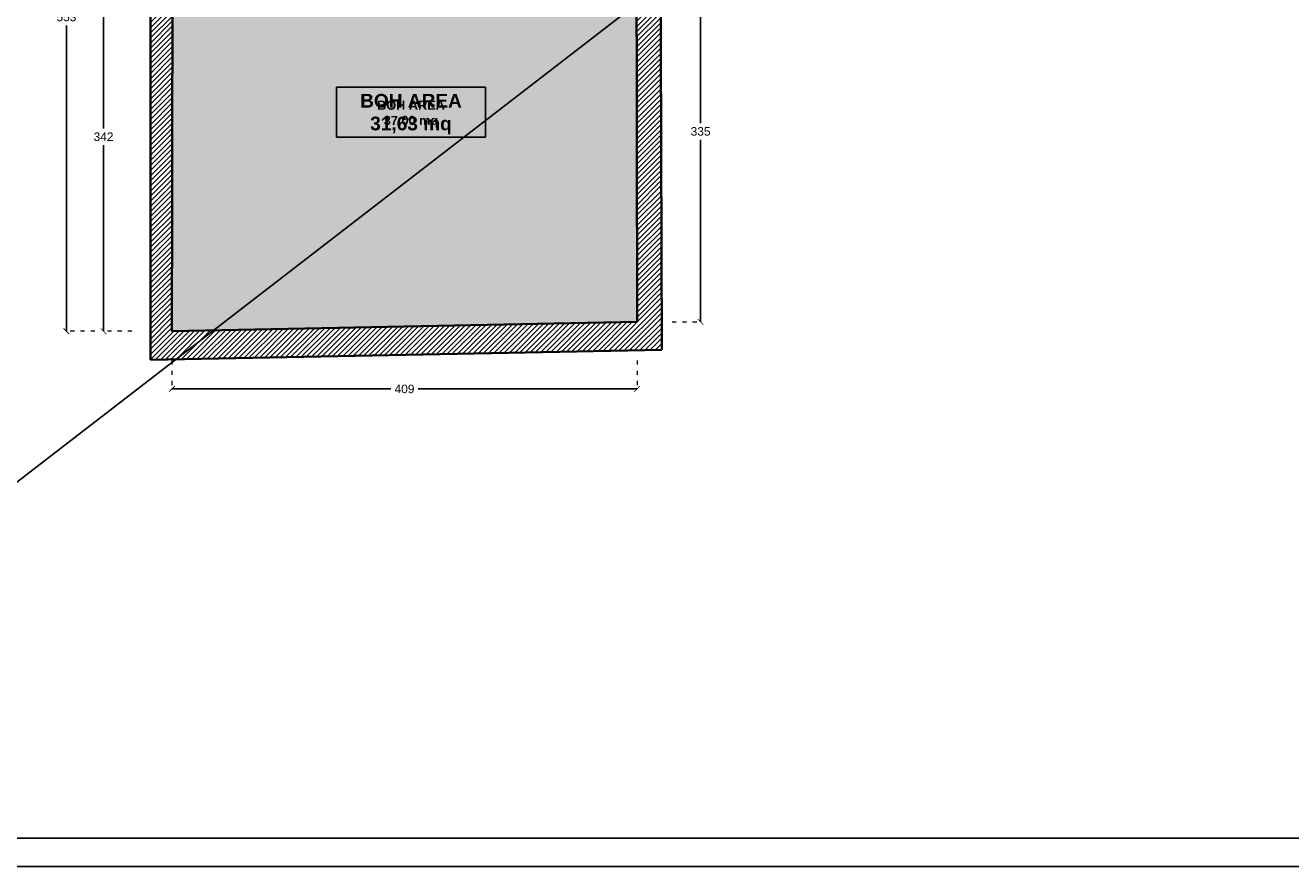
# Model space of a CAD drawing. Header units: centimetres. Extents: x -2854 to 18796, y -762 to 9238.
# Tile 159 of 173: x 5280 to 6393, y 996 to 1736. Entities that reach past the tile are written whole.
import ezdxf

# ---------------------------------------------------------------- set-up
doc = ezdxf.new("R2010")
doc.units = ezdxf.units.CM
doc.header["$LTSCALE"] = 0.3
doc.linetypes.add('ACAD_ISO03W100', pattern=[30, 12, -18])
for name, color, linetype in [('KK_ARC_AREAS', 1, 'Continuous'), ('KK_TXT_MQ', 7, 'Continuous'), ('XR_EXIST_WALL_HATCH', 253, 'Continuous')]:
    doc.layers.add(name, color=color, linetype=linetype)
doc.layers.add('KK_Defpoints', color=40, linetype='Continuous', plot=False)
doc.layers.add('KK_DIM', color=253, linetype='Continuous', lineweight=5)
doc.layers.add('XR_EXIST_WALLS_0.2', color=2, linetype='Continuous', lineweight=20)
doc.styles.add('KIKO Milano_Bold', font='Arial Bold.ttf')
doc.styles.add('KIKO Milano_Light', font='Arial.ttf')
doc.dimstyles.new('KIKO', dxfattribs={"dimtxt": 1.5, "dimasz": 1, "dimexe": 0, "dimexo": 2, "dimgap": 0.7, "dimtad": 0, "dimtih": 1, "dimtoh": 1, "dimdec": 0, "dimzin": 0, "dimtxsty": 'KIKO Milano_Light', "dimblk": 'ARCHTICK', "dimcen": 0.09, "dimadec": 1, "dimazin": 0, "dimtfac": 1, "dimtdec": 0, "dimtix": 1, "dimtofl": 0, "dimtmove": 0, "dimatfit": 3, "dimldrblk": 'ARCHTICK', "dimfxl": 5, "dimfxlon": 1, "dimtolj": 1, "dimtzin": 0, "dimlwe": 5, "dimarcsym": 0})

# ---------------------------------------------------------------- blocks, each defined once
blk = doc.blocks.new('_ArchTick')
at = {"color": 0, "linetype": 'ByBlock', "const_width": 0.15}
blk.add_lwpolyline([(-0.5, -0.5), (0.5, 0.5)], dxfattribs=at)
blk = doc.blocks.new('*D165')
at = {"layer": 'Defpoints', "color": 0, "transparency": 16777216}
for p in [(5409.4, 1808.7), (5348.8, 1466.7), (5409, 1466.7)]:
    blk.add_point(p, dxfattribs=at)
at = {"layer": 'KK_DIM', "color": 0, "linetype": 'ACAD_ISO03W100', "lineweight": 5, "transparency": 16777216}
for p, q in [((5373.8, 1808.7), (5348.8, 1808.7)), ((5373.8, 1466.7), (5348.8, 1466.7))]:
    blk.add_line(p, q, dxfattribs=at)
at = {"layer": 'KK_DIM', "color": 0, "lineweight": -2, "transparency": 16777216}
for p, q in [((5348.8, 1808.7), (5348.8, 1645.1)), ((5348.8, 1466.7), (5348.8, 1630.4))]:
    blk.add_line(p, q, dxfattribs=at)
at = {"layer": 'KK_DIM', "color": 0, "lineweight": -2, "transparency": 16777216, "xscale": 5, "yscale": 5, "zscale": 5}
for p, rotation in [((5348.8, 1808.7), 90), ((5348.8, 1466.7), 270)]:
    blk.add_blockref('_ArchTick', p, dxfattribs=dict(at, rotation=rotation))
at = {"layer": 'KK_DIM', "color": 0, "transparency": 16777216, "insert": (5348.8, 1637.7), "char_height": 7.5, "attachment_point": 5, "style": 'KIKO Milano_Light'}
blk.add_mtext('\\A1;342', dxfattribs=at)
blk = doc.blocks.new('*D166')
at = {"layer": 'Defpoints', "color": 0, "transparency": 16777216}
for p in [(5316.2, 2019.4), (5410.2, 2019.4), (5409, 1466.7)]:
    blk.add_point(p, dxfattribs=at)
at = {"layer": 'KK_DIM', "color": 0, "linetype": 'ACAD_ISO03W100', "lineweight": 5, "transparency": 16777216}
for p, q in [((5341.2, 2019.4), (5316.2, 2019.4)), ((5341.2, 1466.7), (5316.2, 1466.7))]:
    blk.add_line(p, q, dxfattribs=at)
at = {"layer": 'KK_DIM', "color": 0, "lineweight": -2, "transparency": 16777216}
for p, q in [((5316.2, 2019.4), (5316.2, 1750.4)), ((5316.2, 1466.7), (5316.2, 1735.7))]:
    blk.add_line(p, q, dxfattribs=at)
at = {"layer": 'KK_DIM', "color": 0, "lineweight": -2, "transparency": 16777216, "xscale": 5, "yscale": 5, "zscale": 5}
for p, rotation in [((5316.2, 2019.4), 90), ((5316.2, 1466.7), 270)]:
    blk.add_blockref('_ArchTick', p, dxfattribs=dict(at, rotation=rotation))
at = {"layer": 'KK_DIM', "color": 0, "transparency": 16777216, "insert": (5316.2, 1743.1), "char_height": 7.5, "attachment_point": 5, "style": 'KIKO Milano_Light'}
blk.add_mtext('\\A1;553', dxfattribs=at)
blk = doc.blocks.new('*D167')
at = {"layer": 'Defpoints', "color": 0, "transparency": 16777216}
for p in [(5818, 1474.9), (5409, 1466.7), (5818, 1415.9)]:
    blk.add_point(p, dxfattribs=at)
at = {"layer": 'KK_DIM', "color": 0, "linetype": 'ACAD_ISO03W100', "lineweight": 5, "transparency": 16777216}
for p, q in [((5409, 1440.9), (5409, 1415.9)), ((5818, 1440.9), (5818, 1415.9))]:
    blk.add_line(p, q, dxfattribs=at)
at = {"layer": 'KK_DIM', "color": 0, "lineweight": -2, "transparency": 16777216}
for p, q in [((5409, 1415.9), (5601.6, 1415.9)), ((5818, 1415.9), (5625.4, 1415.9))]:
    blk.add_line(p, q, dxfattribs=at)
at = {"layer": 'KK_DIM', "color": 0, "lineweight": -2, "transparency": 16777216, "xscale": 5, "yscale": 5, "zscale": 5, "rotation": 180}
blk.add_blockref('_ArchTick', (5409, 1415.9), dxfattribs=at)
at = {"layer": 'KK_DIM', "color": 0, "lineweight": -2, "transparency": 16777216, "xscale": 5, "yscale": 5, "zscale": 5}
blk.add_blockref('_ArchTick', (5818, 1415.9), dxfattribs=at)
at = {"layer": 'KK_DIM', "color": 0, "transparency": 16777216, "insert": (5613.5, 1415.9), "char_height": 7.5, "attachment_point": 5, "style": 'KIKO Milano_Light'}
blk.add_mtext('\\A1;409', dxfattribs=at)
blk = doc.blocks.new('*D168')
at = {"layer": 'Defpoints', "color": 0, "transparency": 16777216}
for p in [(5817, 1809.9), (5873.9, 1809.9), (5818, 1474.9)]:
    blk.add_point(p, dxfattribs=at)
at = {"layer": 'KK_DIM', "color": 0, "linetype": 'ACAD_ISO03W100', "lineweight": 5, "transparency": 16777216}
for p, q in [((5848.9, 1809.9), (5873.9, 1809.9)), ((5848.9, 1474.9), (5873.9, 1474.9))]:
    blk.add_line(p, q, dxfattribs=at)
at = {"layer": 'KK_DIM', "color": 0, "lineweight": -2, "transparency": 16777216}
for p, q in [((5873.9, 1809.9), (5873.9, 1649.8)), ((5873.9, 1474.9), (5873.9, 1635.1))]:
    blk.add_line(p, q, dxfattribs=at)
at = {"layer": 'KK_DIM', "color": 0, "lineweight": -2, "transparency": 16777216, "xscale": 5, "yscale": 5, "zscale": 5}
for p, rotation in [((5873.9, 1809.9), 90), ((5873.9, 1474.9), 270)]:
    blk.add_blockref('_ArchTick', p, dxfattribs=dict(at, rotation=rotation))
at = {"layer": 'KK_DIM', "color": 0, "transparency": 16777216, "insert": (5873.9, 1642.4), "char_height": 7.5, "attachment_point": 5, "style": 'KIKO Milano_Light'}
blk.add_mtext('\\A1;335', dxfattribs=at)

msp = doc.modelspace()

# ---------------------------------------------------------------- hatches: boundary and pattern name
at = {"layer": 'KK_ARC_AREAS', "true_color": 0xfecc66, "transparency": 33554559}
h = msp.add_hatch(color=31, dxfattribs=at)
h.dxf.hatch_style = 1
h.paths.add_polyline_path([(5409.4, 1808.7), (5450.4, 1808.9), (5450.2, 1894.5), (5410.2, 1894.4), (5410.2, 2019.4), (5771.5, 2019.4), (5771.5, 2093.4), (5832.5, 2093.4), (5832.5, 2082.4), (5886.5, 2082.4), (5886.5, 2108.4), (6142.5, 2110.4), (6142.7, 2101.4), (6312.7, 2102.9), (6312.4, 2075.9), (6318.4, 2075.8), (6316.5, 2005.5), (6245.4, 2004.8), (6245.6, 1984.8), (6258.6, 1984.9), (6258.6, 1988.9), (6373.6, 1987.4), (6373.5, 1893.4), (6259.4, 1892), (6259.1, 1924.9), (6246.1, 1924.8), (6246.9, 1841.8), (6129.9, 1841.5), (6129.7, 1896.5), (5568.2, 1894.8), (5568.4, 1809.2), (5817.4, 1809.9), (5818, 1474.9), (5409, 1466.7)])
h.paths.add_polyline_path([(596.2, 2133.5), (596.4, 2193.8), (635.1, 2193.8), (635.1, 2247.8), (939.1, 2253.1), (939.1, 2197.1), (948.1, 2197.1), (948.1, 2252.1), (1036.1, 2253), (1036.1, 2110.2), (948.1, 2109.1), (948.1, 2122.1), (939.1, 2122.1), (939.1, 2110.1), (924.2, 2110.1), (829.3, 2110.1), (829.3, 2133.5)])
at = {"layer": 'XR_EXIST_WALL_HATCH'}
h = msp.add_hatch(dxfattribs=at)
h.set_pattern_fill('ANSI31', color=256)
h.set_pattern_definition([(45, (5871.251, -5759.636), (-2.245064, 2.245064), [])])
h.paths.add_polyline_path([(5743, 2047.9), (5390.1, 2047.9), (5390.1, 1441.4), (5839.8, 1450.4), (5838.7, 1810), (6260.5, 1811.2), (6259.7, 1875.1), (6386.6, 1876.7), (6386.6, 2001.5), (6338.3, 2001.5), (6338.3, 2130.5), (6262.2, 2128.9), (6262.4, 2115.9), (6262.7, 2101.9), (6312.7, 2102.9), (6312.4, 2075.9), (6318.4, 2075.8), (6316.1, 1988.2), (6373.6, 1987.4), (6373.5, 1893.4), (6246.4, 1891.8), (6246.9, 1841.8), (6129.9, 1841.5), (6129.7, 1896.5), (6061.3, 1896.3), (5568.2, 1894.8), (5568.4, 1809.2), (5817.4, 1809.9), (5818, 1474.9), (5409, 1466.7), (5409.1, 1577.2), (5409.4, 1808.7), (5450.4, 1808.9), (5450.2, 1894.5), (5410.2, 1894.4), (5410.2, 2019.4), (5410.2, 2019.4), (5771.5, 2019.4), (5771.5, 2093.4), (5832.5, 2093.4), (5832.5, 2082.4), (5886.5, 2082.4), (5886.5, 2108.4), (5977.5, 2109.1), (5977.4, 2125), (5742.3, 2122.7)])

# ---------------------------------------------------------------- linework, layer by layer
msp.add_lwpolyline([(4846.2, 995.7), (4846.2, 2480.7), (6946.2, 2480.7), (6946.2, 995.7)], close=True)
msp.add_lwpolyline([(4871.2, 1030.7, 0.416298), (4881.3, 1020.7), (6731.2, 1020.7, -0.414214), (6721.2, 1030.7), (6721.2, 2455.7), (4881.2, 2455.7, 0.414213), (4871.2, 2445.7)], format="xyb", close=True)
msp.add_lwpolyline([(4887.1, 1036.5), (6705.3, 2439.8)])
at = {"layer": 'KK_Defpoints'}
msp.add_lwpolyline([(5817.4, 1809.9), (5818, 1474.9), (5409, 1466.7), (5409.4, 1808.7)], dxfattribs=at)
at = {"layer": 'XR_EXIST_WALLS_0.2', "linetype": 'Continuous', "lineweight": 35, "flags": 128}
for points in [[(5390.1, 2047.9), (5390.1, 1441.4)], [(5409.1, 1577.2), (5409.4, 1808.7)], [(5817.4, 1809.9), (5818, 1474.9)], [(5839.8, 1450.4), (5838.7, 1810)], [(5409, 1466.7), (5409.1, 1577.2)], [(5818, 1474.9), (5409, 1466.7)], [(5390.1, 1441.4), (5839.8, 1450.4)]]:
    msp.add_lwpolyline(points, dxfattribs=at)

# ---------------------------------------------------------------- texts
at = {"layer": 'KK_ARC_AREAS', "color": 0, "insert": (5619.2, 1657.6), "char_height": 12, "attachment_point": 5, "style": 'KIKO Milano_Bold', "bg_fill": 17, "box_fill_scale": 1.5, "bg_fill_color": 7, "bg_fill_true_color": 16777215, "bg_fill_transparency": 0}
msp.add_mtext_dynamic_manual_height_columns('{\\C256;\\c0;BOH AREA\\P31,63 mq}', width=118.914, gutter_width=250, heights=[0], dxfattribs=at)
at = {"layer": 'KK_TXT_MQ', "color": 18, "true_color": 0x000000, "insert": (5619.2, 1657.6), "char_height": 8, "width": 98.801, "attachment_point": 5, "style": 'KIKO Milano_Bold'}
msp.add_mtext('BOH AREA\\P37,00 mq', dxfattribs=at)

# ---------------------------------------------------------------- dimensions: what is measured, and where the dimension line sits
at = {"layer": 'KK_DIM'}
for base, p1, p2, picture, middle in [((5316.2, 2019.4), (5409, 1466.7), (5410.2, 2019.4), '*D166', (5316.2, 1743.1)), ((5348.8, 1466.7), (5409.4, 1808.7), (5409, 1466.7), '*D165', (5348.8, 1637.7)), ((5873.9, 1809.9), (5818, 1474.9), (5817, 1809.9), '*D168', (5873.9, 1642.4))]:
    dim = msp.add_linear_dim(base=base, p1=p1, p2=p2, angle=90, dimstyle='KIKO', override={"dimscale": 0, "dimpost": '\\X', "dimcen": 0.0018}, dxfattribs=at)
    dim.commit()
    dim.dimension.update_dxf_attribs({"geometry": picture, "text_midpoint": middle})
dim = msp.add_linear_dim(base=(5818, 1415.9), p1=(5409, 1466.7), p2=(5818, 1474.9), dimstyle='KIKO', override={"dimscale": 0, "dimpost": '\\X', "dimcen": 0.0018}, dxfattribs=at)
dim.commit()
dim.dimension.update_dxf_attribs({"geometry": '*D167', "text_midpoint": (5613.5, 1415.9)})

doc.saveas('drawing.dxf')
